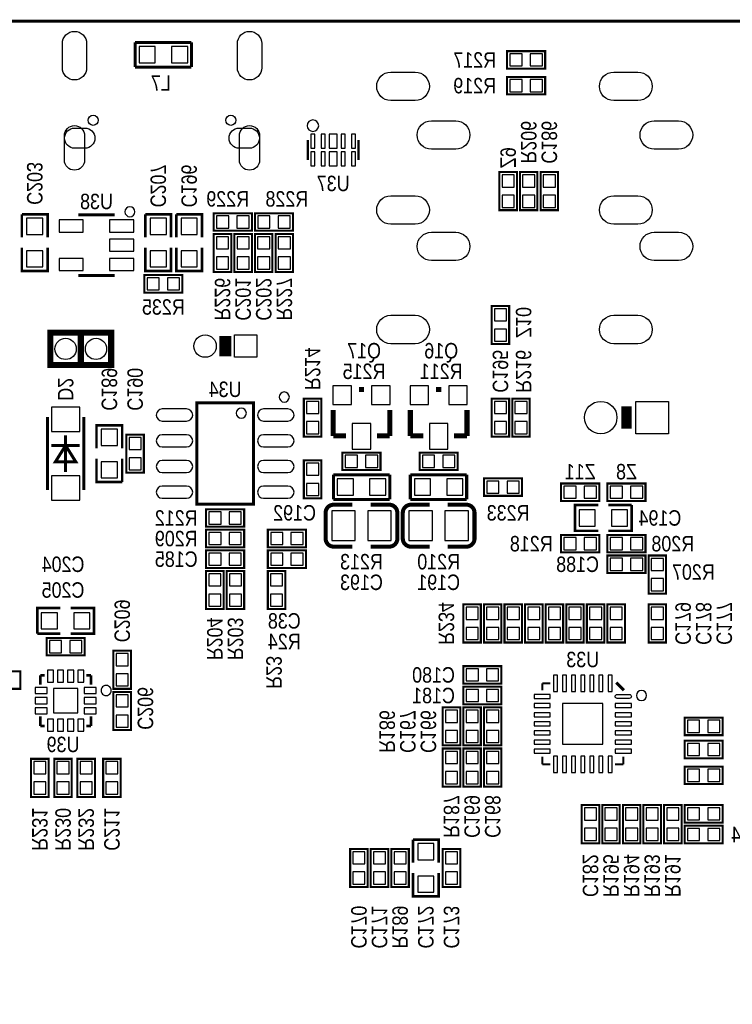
# Model space of a CAD drawing. Extents: x 0 to 133, y 0 to 96.
# Tile 3 of 6: x 21 to 56, y 47 to 96. Entities that reach past the tile are written whole.
import ezdxf
from ezdxf.enums import TextEntityAlignment as Align

# ---------------------------------------------------------------- set-up
doc = ezdxf.new("R2010")
doc.units = 0
for name, color, linetype in [('BG_OUTLINE', 1, 'CONTINUOUS'), ('PG_SILKSCREEN_BOTTOM', 150, 'CONTINUOUS'), ('PIN_BOTTOM', 171, 'CONTINUOUS'), ('RD_SILKSCREEN_BOTTOM', 30, 'CONTINUOUS')]:
    doc.layers.add(name, color=color, linetype=linetype)

msp = doc.modelspace()

# ---------------------------------------------------------------- linework, layer by layer
at = {"layer": 'BG_OUTLINE', "const_width": 0.1524}
msp.add_lwpolyline([(0, 2.999994), (0, 92.999814, -0.414214), (2.999994, 95.999808), (129.99974, 95.999808, -0.414214), (132.999734, 92.999814), (132.999734, 2.999994, -0.414214), (129.99974, 0), (2.999994, 0, -0.414214), (0, 2.999994)], format="xyb", dxfattribs=at)
at = {"layer": 'PG_SILKSCREEN_BOTTOM'}
for points, const_width in [([(29.4513, 94.954598), (26.67, 94.954598)], 0.1524), ([(26.67, 94.954598), (26.67, 93.735398)], 0.1524), ([(29.4513, 93.735398), (29.4513, 94.954598)], 0.1524), ([(45.0342, 93.659198), (46.9138, 93.659198), (46.9138, 94.522798), (45.0342, 94.522798), (45.0342, 93.659198)], 0.1016), ([(26.67, 93.735398), (29.4513, 93.735398)], 0.1524), ([(46.9138, 93.252798), (45.0342, 93.252798), (45.0342, 92.389198), (46.9138, 92.389198), (46.9138, 93.252798)], 0.1016), ([(35.199066, 89.145872), (35.199066, 90.14587)], 0.127), ([(37.698934, 89.145872), (37.698934, 90.14587)], 0.127), ([(44.6532, 88.553798), (44.6532, 86.674198), (45.5168, 86.674198), (45.5168, 88.553798), (44.6532, 88.553798)], 0.1016), ([(45.6692, 88.553798), (45.6692, 86.674198), (46.5328, 86.674198), (46.5328, 88.553798), (45.6692, 88.553798)], 0.1016), ([(46.6852, 88.553798), (46.6852, 86.674198), (47.5488, 86.674198), (47.5488, 88.553798), (46.6852, 88.553798)], 0.1016), ([(22.352, 85.327998), (22.352, 86.470998), (21.082, 86.470998)], 0.127), ([(21.082, 86.470998), (21.082, 85.327998)], 0.127), ([(25.664998, 86.446995), (23.865002, 86.446995)], 0.150012), ([(28.448, 85.327998), (28.448, 86.470998), (27.178, 86.470998)], 0.127), ([(27.178, 86.470998), (27.178, 85.327998)], 0.127), ([(29.972, 85.327998), (29.972, 86.470998), (28.702, 86.470998)], 0.127), ([(28.702, 86.470998), (28.702, 85.327998)], 0.127), ([(32.4358, 86.521798), (30.5562, 86.521798), (30.5562, 85.658198), (32.4358, 85.658198), (32.4358, 86.521798)], 0.1016), ([(32.5882, 85.658198), (34.4678, 85.658198), (34.4678, 86.521798), (32.5882, 86.521798), (32.5882, 85.658198)], 0.1016), ([(30.5562, 85.505798), (30.5562, 83.626198), (31.4198, 83.626198), (31.4198, 85.505798), (30.5562, 85.505798)], 0.1016), ([(31.5722, 85.505798), (31.5722, 83.626198), (32.4358, 83.626198), (32.4358, 85.505798), (31.5722, 85.505798)], 0.1016), ([(32.5882, 85.505798), (32.5882, 83.626198), (33.4518, 83.626198), (33.4518, 85.505798), (32.5882, 85.505798)], 0.1016), ([(33.6042, 85.505798), (33.6042, 83.626198), (34.4678, 83.626198), (34.4678, 85.505798), (33.6042, 85.505798)], 0.1016), ([(21.082, 84.819998), (21.082, 83.676998), (22.352, 83.676998), (22.352, 84.819998)], 0.127), ([(27.178, 84.819998), (27.178, 83.676998), (28.448, 83.676998), (28.448, 84.819998)], 0.127), ([(28.702, 84.819998), (28.702, 83.676998), (29.972, 83.676998), (29.972, 84.819998)], 0.127), ([(23.865002, 83.447001), (25.664998, 83.447001)], 0.150012), ([(27.1272, 82.610198), (29.0068, 82.610198), (29.0068, 83.473798), (27.1272, 83.473798), (27.1272, 82.610198)], 0.1016), ([(45.1358, 80.070198), (45.1358, 81.949798), (44.2722, 81.949798), (44.2722, 80.070198), (45.1358, 80.070198)], 0.1016), ([(22.69109, 79.029611), (25.491084, 79.029611), (25.491084, 80.629608), (22.49109, 80.629608), (22.49109, 79.029611), (22.69109, 79.029611)], 0.299999), ([(23.991087, 79.029611), (23.991087, 80.629608)], 0.299999), ([(31.126938, 80.465473), (31.126938, 79.465475)], 0.599999), ([(37.719, 77.822298), (37.973, 77.822298)], 0.254), ([(41.529, 77.822298), (41.783, 77.822298)], 0.254), ([(35.0012, 77.377798), (35.0012, 75.498198), (35.8648, 75.498198), (35.8648, 77.377798), (35.0012, 77.377798)], 0.1016), ([(44.2722, 77.377798), (44.2722, 75.498198), (45.1358, 75.498198), (45.1358, 77.377798), (44.2722, 77.377798)], 0.1016), ([(46.1518, 75.498198), (46.1518, 77.377798), (45.2882, 77.377798), (45.2882, 75.498198), (46.1518, 75.498198)], 0.1016), ([(29.715003, 77.159993), (29.715003, 72.160003), (32.514997, 72.160003), (32.514997, 77.159993), (29.715003, 77.159993)], 0.150012), ([(36.449, 75.536298), (36.449, 76.806298)], 0.254), ([(39.243, 75.536298), (39.243, 76.806298)], 0.254), ([(40.259, 75.536298), (40.259, 76.806298)], 0.254), ([(43.053, 75.536298), (43.053, 76.806298)], 0.254), ([(50.927, 75.887986), (50.927, 76.98801)], 0.499999), ([(22.341002, 76.459994), (22.341002, 72.860002)], 0.150012), ([(24.140998, 72.860002), (24.140998, 76.459994)], 0.150012), ([(26.035, 74.913998), (26.035, 76.056998), (24.765, 76.056998), (24.765, 74.913998)], 0.127), ([(23.241, 73.76), (23.241, 75.559996)], 0.150012), ([(27.1018, 73.720198), (27.1018, 75.599798), (26.2382, 75.599798), (26.2382, 73.720198), (27.1018, 73.720198)], 0.1016), ([(37.084, 75.536298), (36.449, 75.536298)], 0.254), ([(38.608, 75.536298), (39.243, 75.536298)], 0.254), ([(40.894, 75.536298), (40.259, 75.536298)], 0.254), ([(42.418, 75.536298), (43.053, 75.536298)], 0.254), ([(23.940999, 75.059896), (22.541001, 75.059896)], 0.150012), ([(23.241, 75.059896), (23.741101, 74.2601), (22.740899, 74.2601), (23.241, 75.059896)], 0.150012), ([(24.765, 74.405998), (24.765, 73.262998), (26.035, 73.262998)], 0.127), ([(26.035, 73.262998), (26.035, 74.405998)], 0.127), ([(35.0012, 74.329798), (35.0012, 72.450198), (35.8648, 72.450198), (35.8648, 74.329798), (35.0012, 74.329798)], 0.1016), ([(36.9062, 73.847198), (38.7858, 73.847198), (38.7858, 74.710798), (36.9062, 74.710798), (36.9062, 73.847198)], 0.1016), ([(42.5958, 74.710798), (40.7162, 74.710798), (40.7162, 73.847198), (42.5958, 73.847198), (42.5958, 74.710798)], 0.1016), ([(39.243, 73.618598), (36.4617, 73.618598)], 0.1524), ([(36.4617, 73.618598), (36.4617, 72.399398)], 0.1524), ([(39.243, 72.399398), (39.243, 73.618598)], 0.1524), ([(43.0403, 73.618598), (40.259, 73.618598)], 0.1524), ([(40.259, 73.618598), (40.259, 72.399398)], 0.1524), ([(43.0403, 72.399398), (43.0403, 73.618598)], 0.1524), ([(45.7708, 73.440798), (43.8912, 73.440798), (43.8912, 72.577198), (45.7708, 72.577198), (45.7708, 73.440798)], 0.1016), ([(47.7012, 72.323198), (49.5808, 72.323198), (49.5808, 73.186798), (47.7012, 73.186798), (47.7012, 72.323198)], 0.1016), ([(51.8668, 73.186798), (49.9872, 73.186798), (49.9872, 72.323198), (51.8668, 72.323198), (51.8668, 73.186798)], 0.1016), ([(36.4617, 72.399398), (39.243, 72.399398)], 0.1524), ([(40.259, 72.399398), (43.0403, 72.399398)], 0.1524), ([(32.0548, 71.916798), (30.1752, 71.916798), (30.1752, 71.053198), (32.0548, 71.053198), (32.0548, 71.916798)], 0.1016), ([(36.475924, 72.139048), (37.395912, 72.139048)], 0.199898), ([(40.285924, 72.139048), (41.205912, 72.139048)], 0.199898), ([(49.53, 72.119998), (48.387, 72.119998), (48.387, 70.849998), (49.53, 70.849998)], 0.127), ([(50.038, 70.849998), (51.181, 70.849998), (51.181, 72.119998)], 0.127), ([(51.181, 72.119998), (50.038, 72.119998)], 0.127), ([(30.1752, 70.037198), (32.0548, 70.037198), (32.0548, 70.900798), (30.1752, 70.900798), (30.1752, 70.037198)], 0.1016), ([(33.2232, 70.037198), (35.1028, 70.037198), (35.1028, 70.900798), (33.2232, 70.900798), (33.2232, 70.037198)], 0.1016), ([(49.5808, 70.646798), (47.7012, 70.646798), (47.7012, 69.783198), (49.5808, 69.783198), (49.5808, 70.646798)], 0.1016), ([(51.8668, 70.646798), (49.9872, 70.646798), (49.9872, 69.783198), (51.8668, 69.783198), (51.8668, 70.646798)], 0.1016), ([(39.216076, 70.068948), (38.296088, 70.068948)], 0.199898), ([(43.026076, 70.068948), (42.106088, 70.068948)], 0.199898), ([(32.0548, 69.884798), (30.1752, 69.884798), (30.1752, 69.021198), (32.0548, 69.021198), (32.0548, 69.884798)], 0.1016), ([(33.2232, 69.021198), (35.1028, 69.021198), (35.1028, 69.884798), (33.2232, 69.884798), (33.2232, 69.021198)], 0.1016), ([(51.8668, 69.630798), (49.9872, 69.630798), (49.9872, 68.767198), (51.8668, 68.767198), (51.8668, 69.630798)], 0.1016), ([(52.8828, 67.751198), (52.8828, 69.630798), (52.0192, 69.630798), (52.0192, 67.751198), (52.8828, 67.751198)], 0.1016), ([(31.0388, 66.989198), (31.0388, 68.868798), (30.1752, 68.868798), (30.1752, 66.989198), (31.0388, 66.989198)], 0.1016), ([(32.0548, 66.989198), (32.0548, 68.868798), (31.1912, 68.868798), (31.1912, 66.989198), (32.0548, 66.989198)], 0.1016), ([(34.0868, 66.989198), (34.0868, 68.868798), (33.2232, 68.868798), (33.2232, 66.989198), (34.0868, 66.989198)], 0.1016), ([(22.987, 67.039998), (21.844, 67.039998), (21.844, 65.769998)], 0.127), ([(23.495, 65.769998), (24.638, 65.769998), (24.638, 67.039998), (23.495, 67.039998)], 0.127), ([(43.7388, 65.338198), (43.7388, 67.217798), (42.8752, 67.217798), (42.8752, 65.338198), (43.7388, 65.338198)], 0.1016), ([(44.7548, 65.338198), (44.7548, 67.217798), (43.8912, 67.217798), (43.8912, 65.338198), (44.7548, 65.338198)], 0.1016), ([(45.7708, 65.338198), (45.7708, 67.217798), (44.9072, 67.217798), (44.9072, 65.338198), (45.7708, 65.338198)], 0.1016), ([(46.7868, 65.338198), (46.7868, 67.217798), (45.9232, 67.217798), (45.9232, 65.338198), (46.7868, 65.338198)], 0.1016), ([(47.8028, 65.338198), (47.8028, 67.217798), (46.9392, 67.217798), (46.9392, 65.338198), (47.8028, 65.338198)], 0.1016), ([(47.9552, 67.217798), (47.9552, 65.338198), (48.8188, 65.338198), (48.8188, 67.217798), (47.9552, 67.217798)], 0.1016), ([(48.9712, 67.217798), (48.9712, 65.338198), (49.8348, 65.338198), (49.8348, 67.217798), (48.9712, 67.217798)], 0.1016), ([(49.9872, 67.217798), (49.9872, 65.338198), (50.8508, 65.338198), (50.8508, 67.217798), (49.9872, 67.217798)], 0.1016), ([(52.0192, 67.217798), (52.0192, 65.338198), (52.8828, 65.338198), (52.8828, 67.217798), (52.0192, 67.217798)], 0.1016), ([(21.844, 65.769998), (22.987, 65.769998)], 0.127), ([(22.3012, 64.703198), (24.1808, 64.703198), (24.1808, 65.566798), (22.3012, 65.566798), (22.3012, 64.703198)], 0.1016), ([(26.4668, 63.052198), (26.4668, 64.931798), (25.6032, 64.931798), (25.6032, 63.052198), (26.4668, 63.052198)], 0.1016), ([(44.7548, 64.169798), (42.8752, 64.169798), (42.8752, 63.306198), (44.7548, 63.306198), (44.7548, 64.169798)], 0.1016), ([(21.0058, 63.915798), (19.1262, 63.915798), (19.1262, 63.052198), (21.0058, 63.052198), (21.0058, 63.915798)], 0.1016), ([(21.99099, 63.718008), (22.207093, 63.718008)], 0.127), ([(21.99099, 63.718008), (21.99099, 63.257405)], 0.127), ([(24.49101, 63.718008), (24.257305, 63.718008)], 0.127), ([(24.49101, 63.718008), (24.49101, 63.257405)], 0.127), ([(44.7548, 63.153798), (42.8752, 63.153798), (42.8752, 62.290198), (44.7548, 62.290198), (44.7548, 63.153798)], 0.1016), ([(46.768004, 63.324994), (47.1678, 63.324994)], 0.100101), ([(46.768004, 63.324994), (46.768004, 62.981586)], 0.100101), ([(50.8, 62.975998), (50.419, 63.356998)], 0.1524), ([(25.6032, 62.899798), (25.6032, 61.020198), (26.4668, 61.020198), (26.4668, 62.899798), (25.6032, 62.899798)], 0.1016), ([(21.99099, 61.217988), (21.99099, 61.69119)], 0.127), ([(24.49101, 61.217988), (24.49101, 61.69119)], 0.127), ([(41.8592, 62.137798), (41.8592, 60.258198), (42.7228, 60.258198), (42.7228, 62.137798), (41.8592, 62.137798)], 0.1016), ([(43.7388, 60.258198), (43.7388, 62.137798), (42.8752, 62.137798), (42.8752, 60.258198), (43.7388, 60.258198)], 0.1016), ([(44.7548, 60.258198), (44.7548, 62.137798), (43.8912, 62.137798), (43.8912, 60.258198), (44.7548, 60.258198)], 0.1016), ([(21.99099, 61.217988), (22.207093, 61.217988)], 0.127), ([(24.49101, 61.217988), (24.257305, 61.217988)], 0.127), ([(55.6768, 61.629798), (53.7972, 61.629798), (53.7972, 60.766198), (55.6768, 60.766198), (55.6768, 61.629798)], 0.1016), ([(55.6768, 60.486798), (53.7972, 60.486798), (53.7972, 59.623198), (55.6768, 59.623198), (55.6768, 60.486798)], 0.1016), ([(42.7228, 58.226198), (42.7228, 60.105798), (41.8592, 60.105798), (41.8592, 58.226198), (42.7228, 58.226198)], 0.1016), ([(42.8752, 60.105798), (42.8752, 58.226198), (43.7388, 58.226198), (43.7388, 60.105798), (42.8752, 60.105798)], 0.1016), ([(43.8912, 60.105798), (43.8912, 58.226198), (44.7548, 58.226198), (44.7548, 60.105798), (43.8912, 60.105798)], 0.1016), ([(22.4028, 57.718198), (22.4028, 59.597798), (21.5392, 59.597798), (21.5392, 57.718198), (22.4028, 57.718198)], 0.1016), ([(23.5458, 57.718198), (23.5458, 59.597798), (22.6822, 59.597798), (22.6822, 57.718198), (23.5458, 57.718198)], 0.1016), ([(24.6888, 57.718198), (24.6888, 59.597798), (23.8252, 59.597798), (23.8252, 57.718198), (24.6888, 57.718198)], 0.1016), ([(25.9588, 57.718198), (25.9588, 59.597798), (25.0952, 59.597798), (25.0952, 57.718198), (25.9588, 57.718198)], 0.1016), ([(46.768004, 59.325002), (46.768004, 59.710295)], 0.100101), ([(46.768004, 59.325002), (47.1678, 59.325002)], 0.100101), ([(50.767996, 59.325002), (50.354713, 59.325002)], 0.100101), ([(50.767996, 59.325002), (50.767996, 59.710295)], 0.100101), ([(55.6768, 59.216798), (53.7972, 59.216798), (53.7972, 58.353198), (55.6768, 58.353198), (55.6768, 59.216798)], 0.1016), ([(48.7172, 57.311798), (48.7172, 55.432198), (49.5808, 55.432198), (49.5808, 57.311798), (48.7172, 57.311798)], 0.1016), ([(50.5968, 55.432198), (50.5968, 57.311798), (49.7332, 57.311798), (49.7332, 55.432198), (50.5968, 55.432198)], 0.1016), ([(51.6128, 55.432198), (51.6128, 57.311798), (50.7492, 57.311798), (50.7492, 55.432198), (51.6128, 55.432198)], 0.1016), ([(52.6288, 55.432198), (52.6288, 57.311798), (51.7652, 57.311798), (51.7652, 55.432198), (52.6288, 55.432198)], 0.1016), ([(53.6448, 55.432198), (53.6448, 57.311798), (52.7812, 57.311798), (52.7812, 55.432198), (53.6448, 55.432198)], 0.1016), ([(53.7972, 56.448198), (55.6768, 56.448198), (55.6768, 57.311798), (53.7972, 57.311798), (53.7972, 56.448198)], 0.1016), ([(53.7972, 55.432198), (55.6768, 55.432198), (55.6768, 56.295798), (53.7972, 56.295798), (53.7972, 55.432198)], 0.1016), ([(41.656, 54.466998), (41.656, 55.609998), (40.386, 55.609998)], 0.127), ([(40.386, 55.609998), (40.386, 54.466998)], 0.127), ([(38.1508, 53.273198), (38.1508, 55.152798), (37.2872, 55.152798), (37.2872, 53.273198), (38.1508, 53.273198)], 0.1016), ([(39.1668, 53.273198), (39.1668, 55.152798), (38.3032, 55.152798), (38.3032, 53.273198), (39.1668, 53.273198)], 0.1016), ([(40.1828, 53.273198), (40.1828, 55.152798), (39.3192, 55.152798), (39.3192, 53.273198), (40.1828, 53.273198)], 0.1016), ([(41.8592, 55.152798), (41.8592, 53.273198), (42.7228, 53.273198), (42.7228, 55.152798), (41.8592, 55.152798)], 0.1016), ([(40.386, 53.958998), (40.386, 52.815998), (41.656, 52.815998), (41.656, 53.958998)], 0.127)]:
    msp.add_lwpolyline(points, dxfattribs=dict(at, const_width=const_width))
for points in [[(35.732974, 90.845386, 1), (35.16503, 90.845386, 1)], [(26.665987, 86.597998, 1), (26.166022, 86.598002, 1)], [(34.285987, 77.453998, 1), (33.786029, 77.454006, 1)], [(32.164985, 76.659994, 1), (31.665015, 76.660002, 1)], [(25.490983, 62.967997, 1), (24.991017, 62.967999, 1)], [(51.917981, 62.724995, 1), (51.418019, 62.725001, 1)]]:
    msp.add_lwpolyline(points, format="xyb", close=True, dxfattribs=at)
at = {"layer": 'PG_SILKSCREEN_BOTTOM', "const_width": 0.199898}
for points in [[(36.076128, 70.468998), (36.075874, 71.738998, -0.414214), (36.475924, 72.139048)], [(38.296088, 72.139048), (39.216076, 72.139048, -0.414214), (39.616126, 71.738998)], [(39.885874, 70.468998), (39.885874, 71.738998, -0.414214), (40.285924, 72.139048)], [(42.106088, 72.139048), (43.026076, 72.139048, -0.4144), (43.425872, 71.738998)], [(39.616126, 71.738998), (39.616126, 70.468998, -0.414214), (39.216076, 70.068948)], [(43.425872, 71.738998), (43.426126, 70.468998, -0.414214), (43.026076, 70.068948)], [(37.395912, 70.068948), (36.475924, 70.068948, -0.4144), (36.076128, 70.468998)], [(41.205912, 70.068948), (40.285924, 70.068948, -0.414214), (39.885874, 70.468998)]]:
    msp.add_lwpolyline(points, format="xyb", dxfattribs=at)
at = {"layer": 'PIN_BOTTOM'}
for points in [[(23.079939, 93.699813), (23.079939, 94.89981, -1), (24.279936, 94.89981), (24.279936, 93.699813, -1)], [(31.719952, 93.699813), (31.719952, 94.89981, -1), (32.919949, 94.89981), (32.919949, 93.699813, -1)], [(40.49583, 92.086582), (39.295832, 92.086582, -1), (39.295832, 93.48658), (40.49583, 93.48658, -1)], [(51.495808, 92.086582), (50.29581, 92.086582, -1), (50.29581, 93.48658), (51.495808, 93.48658, -1)], [(42.495826, 89.686486), (41.295828, 89.686486, -1), (41.295828, 91.086483), (42.495826, 91.086483, -1)], [(53.495804, 89.686486), (52.295806, 89.686486, -1), (52.295806, 91.086483), (53.495804, 91.086483, -1)], [(23.179938, 89.149809), (23.179938, 90.349807, -1), (24.179936, 90.349807), (24.179936, 89.149809, -1)], [(23.689932, 90.729791), (24.189931, 90.729791, -1), (24.189931, 89.729793), (23.689932, 89.729793, -1)], [(31.809957, 90.729791), (32.309956, 90.729791, -1), (32.309956, 89.729793), (31.809957, 89.729793, -1)], [(31.819952, 89.149809), (31.819952, 90.349807, -1), (32.81995, 90.349807), (32.81995, 89.149809, -1)], [(40.49583, 85.986493), (39.295832, 85.986493, -1), (39.295832, 87.38649), (40.49583, 87.38649, -1)], [(51.495808, 85.986493), (50.29581, 85.986493, -1), (50.29581, 87.38649), (51.495808, 87.38649, -1)], [(42.495826, 84.186598), (41.295828, 84.186598, -1), (41.295828, 85.586595), (42.495826, 85.586595, -1)], [(53.495804, 84.186598), (52.295806, 84.186598, -1), (52.295806, 85.586595), (53.495804, 85.586595, -1)], [(40.49583, 80.086581), (39.295832, 80.086581, -1), (39.295832, 81.486578), (40.49583, 81.486578, -1)], [(51.495808, 80.086581), (50.29581, 80.086581, -1), (50.29581, 81.486578), (51.495808, 81.486578, -1)], [(28.015006, 76.264999), (29.215004, 76.264999, 1), (29.215004, 76.864997), (28.015006, 76.864997, 1)], [(33.014996, 76.264999), (34.214994, 76.264999, 1), (34.214994, 76.864997), (33.014996, 76.864997, 1)], [(28.015006, 74.994999), (29.215004, 74.994999, 1), (29.215004, 75.594997), (28.015006, 75.594997, 1)], [(33.014996, 74.994999), (34.214994, 74.994999, 1), (34.214994, 75.594997), (33.014996, 75.594997, 1)], [(28.015006, 73.724999), (29.215004, 73.724999, 1), (29.215004, 74.324997), (28.015006, 74.324997, 1)], [(33.014996, 73.724999), (34.214994, 73.724999, 1), (34.214994, 74.324997), (33.014996, 74.324997, 1)], [(28.015006, 72.454999), (29.215004, 72.454999, 1), (29.215004, 73.054997), (28.015006, 73.054997, 1)], [(33.014996, 72.454999), (34.214994, 72.454999, 1), (34.214994, 73.054997), (33.014996, 73.054997, 1)], [(51.067995, 62.575008), (50.467997, 62.575008, -1), (50.467997, 62.775008), (51.067995, 62.775008, -1)]]:
    msp.add_lwpolyline(points, format="xyb", close=True, dxfattribs=at)
for points in [[(27.66695, 93.944948), (27.66695, 94.745048), (26.86685, 94.745048), (26.86685, 93.944948)], [(29.26715, 93.944948), (29.26715, 94.745048), (28.46705, 94.745048), (28.46705, 93.944948)], [(45.174433, 94.390693), (45.174433, 93.791303), (45.773823, 93.791303), (45.773823, 94.390693)], [(46.174177, 94.390693), (46.174177, 93.791303), (46.773567, 93.791303), (46.773567, 94.390693)], [(45.773823, 92.521303), (45.773823, 93.120693), (45.174433, 93.120693), (45.174433, 92.521303)], [(46.773567, 92.521303), (46.773567, 93.120693), (46.174177, 93.120693), (46.174177, 92.521303)], [(35.349053, 90.423365), (35.349053, 89.743407), (35.548951, 89.743407), (35.548951, 90.423365)], [(35.849179, 90.423365), (35.849179, 89.743407), (36.049077, 89.743407), (36.049077, 90.423365)], [(36.248975, 90.423365), (36.248975, 89.743407), (36.649025, 89.743407), (36.649025, 90.423365)], [(36.848923, 90.423365), (36.848923, 89.743407), (37.048821, 89.743407), (37.048821, 90.423365)], [(37.349049, 90.423365), (37.349049, 89.743407), (37.548947, 89.743407), (37.548947, 90.423365)], [(35.349053, 89.548589), (35.349053, 88.868631), (35.548951, 88.868631), (35.548951, 89.548589)], [(35.849179, 89.548589), (35.849179, 88.868631), (36.049077, 88.868631), (36.049077, 89.548589)], [(36.248975, 89.548589), (36.248975, 88.868631), (36.649025, 88.868631), (36.649025, 89.548589)], [(36.848923, 89.548589), (36.848923, 88.868631), (37.048821, 88.868631), (37.048821, 89.548589)], [(37.349049, 89.548589), (37.349049, 88.868631), (37.548947, 88.868631), (37.548947, 89.548589)], [(45.384695, 88.413565), (44.785305, 88.413565), (44.785305, 87.814175), (45.384695, 87.814175)], [(46.400695, 88.413565), (45.801305, 88.413565), (45.801305, 87.814175), (46.400695, 87.814175)], [(47.416695, 88.413565), (46.817305, 88.413565), (46.817305, 87.814175), (47.416695, 87.814175)], [(45.384695, 87.413821), (44.785305, 87.413821), (44.785305, 86.814431), (45.384695, 86.814431)], [(46.400695, 87.413821), (45.801305, 87.413821), (45.801305, 86.814431), (46.400695, 86.814431)], [(47.416695, 87.413821), (46.817305, 87.413821), (46.817305, 86.814431), (47.416695, 86.814431)], [(22.11705, 86.274148), (21.31695, 86.274148), (21.31695, 85.474048), (22.11705, 85.474048)], [(24.114442, 86.196703), (22.915537, 86.196703), (22.915537, 85.597314), (24.114442, 85.597314)], [(26.614463, 86.196703), (25.415557, 86.196703), (25.415557, 85.597314), (26.614463, 85.597314)], [(28.21305, 86.274148), (27.41295, 86.274148), (27.41295, 85.474048), (28.21305, 85.474048)], [(29.73705, 86.274148), (28.93695, 86.274148), (28.93695, 85.474048), (29.73705, 85.474048)], [(31.295823, 85.790303), (31.295823, 86.389693), (30.696433, 86.389693), (30.696433, 85.790303)], [(32.295567, 85.790303), (32.295567, 86.389693), (31.696177, 86.389693), (31.696177, 85.790303)], [(32.728433, 86.389693), (32.728433, 85.790303), (33.327823, 85.790303), (33.327823, 86.389693)], [(33.728177, 86.389693), (33.728177, 85.790303), (34.327567, 85.790303), (34.327567, 86.389693)], [(26.614463, 85.246693), (25.415557, 85.246693), (25.415557, 84.647303), (26.614463, 84.647303)], [(31.287695, 85.365565), (30.688305, 85.365565), (30.688305, 84.766175), (31.287695, 84.766175)], [(32.303695, 85.365565), (31.704305, 85.365565), (31.704305, 84.766175), (32.303695, 84.766175)], [(33.319695, 85.365565), (32.720305, 85.365565), (32.720305, 84.766175), (33.319695, 84.766175)], [(34.335695, 85.365565), (33.736305, 85.365565), (33.736305, 84.766175), (34.335695, 84.766175)], [(22.11705, 84.673948), (21.31695, 84.673948), (21.31695, 83.873848), (22.11705, 83.873848)], [(28.21305, 84.673948), (27.41295, 84.673948), (27.41295, 83.873848), (28.21305, 83.873848)], [(29.73705, 84.673948), (28.93695, 84.673948), (28.93695, 83.873848), (29.73705, 83.873848)], [(24.114442, 84.296682), (22.915537, 84.296682), (22.915537, 83.697293), (24.114442, 83.697293)], [(26.614463, 84.296682), (25.415557, 84.296682), (25.415557, 83.697293), (26.614463, 83.697293)], [(31.287695, 84.365821), (30.688305, 84.365821), (30.688305, 83.766431), (31.287695, 83.766431)], [(32.303695, 84.365821), (31.704305, 84.365821), (31.704305, 83.766431), (32.303695, 83.766431)], [(33.319695, 84.365821), (32.720305, 84.365821), (32.720305, 83.766431), (33.319695, 83.766431)], [(34.335695, 84.365821), (33.736305, 84.365821), (33.736305, 83.766431), (34.335695, 83.766431)], [(27.267433, 83.341693), (27.267433, 82.742303), (27.866823, 82.742303), (27.866823, 83.341693)], [(28.267177, 83.341693), (28.267177, 82.742303), (28.866567, 82.742303), (28.866567, 83.341693)], [(44.404305, 81.210175), (45.003695, 81.210175), (45.003695, 81.809565), (44.404305, 81.809565)], [(44.404305, 80.210431), (45.003695, 80.210431), (45.003695, 80.809821), (44.404305, 80.809821)], [(32.676935, 80.515473), (32.676935, 79.415475), (31.576937, 79.415475), (31.576937, 80.515473)], [(36.4363, 78.000098), (36.4363, 77.085698), (37.3507, 77.085698), (37.3507, 78.000098)], [(38.3413, 78.000098), (38.3413, 77.085698), (39.2557, 77.085698), (39.2557, 78.000098)], [(40.2463, 78.000098), (40.2463, 77.085698), (41.1607, 77.085698), (41.1607, 78.000098)], [(42.1513, 78.000098), (42.1513, 77.085698), (43.0657, 77.085698), (43.0657, 78.000098)], [(22.540976, 75.760047), (23.941024, 75.760047), (23.941024, 76.959943), (22.540976, 76.959943)], [(35.732695, 77.237565), (35.133305, 77.237565), (35.133305, 76.638175), (35.732695, 76.638175)], [(45.003695, 77.237565), (44.404305, 77.237565), (44.404305, 76.638175), (45.003695, 76.638175)], [(45.420305, 76.638175), (46.019695, 76.638175), (46.019695, 77.237565), (45.420305, 77.237565)], [(52.996998, 77.237996), (52.996998, 75.638), (51.397002, 75.638), (51.397002, 77.237996)], [(24.99995, 75.060048), (25.80005, 75.060048), (25.80005, 75.860148), (24.99995, 75.860148)], [(35.732695, 76.237821), (35.133305, 76.237821), (35.133305, 75.638431), (35.732695, 75.638431)], [(37.3888, 76.145898), (37.3888, 74.875898), (38.3032, 74.875898), (38.3032, 76.145898)], [(41.1988, 76.145898), (41.1988, 74.875898), (42.1132, 74.875898), (42.1132, 76.145898)], [(45.003695, 76.237821), (44.404305, 76.237821), (44.404305, 75.638431), (45.003695, 75.638431)], [(45.420305, 75.638431), (46.019695, 75.638431), (46.019695, 76.237821), (45.420305, 76.237821)], [(26.370305, 74.860175), (26.969695, 74.860175), (26.969695, 75.459565), (26.370305, 75.459565)], [(26.370305, 73.860431), (26.969695, 73.860431), (26.969695, 74.459821), (26.370305, 74.459821)], [(37.046433, 74.578693), (37.046433, 73.979303), (37.645823, 73.979303), (37.645823, 74.578693)], [(38.046177, 74.578693), (38.046177, 73.979303), (38.645567, 73.979303), (38.645567, 74.578693)], [(41.455823, 73.979303), (41.455823, 74.578693), (40.856433, 74.578693), (40.856433, 73.979303)], [(42.455567, 73.979303), (42.455567, 74.578693), (41.856177, 74.578693), (41.856177, 73.979303)], [(24.99995, 73.459848), (25.80005, 73.459848), (25.80005, 74.259948), (24.99995, 74.259948)], [(35.732695, 74.189565), (35.133305, 74.189565), (35.133305, 73.590175), (35.732695, 73.590175)], [(22.540976, 72.360053), (23.941024, 72.360053), (23.941024, 73.559949), (22.540976, 73.559949)], [(36.64585, 73.409048), (36.64585, 72.608948), (37.44595, 72.608948), (37.44595, 73.409048)], [(38.24605, 73.409048), (38.24605, 72.608948), (39.04615, 72.608948), (39.04615, 73.409048)], [(41.25595, 72.608948), (41.25595, 73.409048), (40.45585, 73.409048), (40.45585, 72.608948)], [(42.85615, 72.608948), (42.85615, 73.409048), (42.05605, 73.409048), (42.05605, 72.608948)], [(35.732695, 73.189821), (35.133305, 73.189821), (35.133305, 72.590431), (35.732695, 72.590431)], [(44.630823, 72.709303), (44.630823, 73.308693), (44.031433, 73.308693), (44.031433, 72.709303)], [(45.630567, 72.709303), (45.630567, 73.308693), (45.031177, 73.308693), (45.031177, 72.709303)], [(47.841433, 73.054693), (47.841433, 72.455303), (48.440823, 72.455303), (48.440823, 73.054693)], [(48.841177, 73.054693), (48.841177, 72.455303), (49.440567, 72.455303), (49.440567, 73.054693)], [(50.726823, 72.455303), (50.726823, 73.054693), (50.127433, 73.054693), (50.127433, 72.455303)], [(51.726567, 72.455303), (51.726567, 73.054693), (51.127177, 73.054693), (51.127177, 72.455303)], [(30.914823, 71.185303), (30.914823, 71.784693), (30.315433, 71.784693), (30.315433, 71.185303)], [(31.914567, 71.185303), (31.914567, 71.784693), (31.315177, 71.784693), (31.315177, 71.185303)], [(37.535993, 70.369049), (37.535993, 71.838947), (36.375975, 71.838947), (36.375975, 70.369049)], [(39.316025, 70.369049), (39.316025, 71.838947), (38.156007, 71.838947), (38.156007, 70.369049)], [(40.185975, 71.838947), (40.185975, 70.369049), (41.345993, 70.369049), (41.345993, 71.838947)], [(41.966007, 71.838947), (41.966007, 70.369049), (43.126025, 70.369049), (43.126025, 71.838947)], [(49.38395, 71.084948), (49.38395, 71.885048), (48.58385, 71.885048), (48.58385, 71.084948)], [(50.98415, 71.084948), (50.98415, 71.885048), (50.18405, 71.885048), (50.18405, 71.084948)], [(30.315433, 70.768693), (30.315433, 70.169303), (30.914823, 70.169303), (30.914823, 70.768693)], [(31.315177, 70.768693), (31.315177, 70.169303), (31.914567, 70.169303), (31.914567, 70.768693)], [(33.363433, 70.768693), (33.363433, 70.169303), (33.962823, 70.169303), (33.962823, 70.768693)], [(34.363177, 70.768693), (34.363177, 70.169303), (34.962567, 70.169303), (34.962567, 70.768693)], [(48.440823, 69.915303), (48.440823, 70.514693), (47.841433, 70.514693), (47.841433, 69.915303)], [(49.440567, 69.915303), (49.440567, 70.514693), (48.841177, 70.514693), (48.841177, 69.915303)], [(50.726823, 69.915303), (50.726823, 70.514693), (50.127433, 70.514693), (50.127433, 69.915303)], [(51.726567, 69.915303), (51.726567, 70.514693), (51.127177, 70.514693), (51.127177, 69.915303)], [(30.914823, 69.153303), (30.914823, 69.752693), (30.315433, 69.752693), (30.315433, 69.153303)], [(31.914567, 69.153303), (31.914567, 69.752693), (31.315177, 69.752693), (31.315177, 69.153303)], [(33.363433, 69.752693), (33.363433, 69.153303), (33.962823, 69.153303), (33.962823, 69.752693)], [(34.363177, 69.752693), (34.363177, 69.153303), (34.962567, 69.153303), (34.962567, 69.752693)], [(50.726823, 68.899303), (50.726823, 69.498693), (50.127433, 69.498693), (50.127433, 68.899303)], [(51.726567, 68.899303), (51.726567, 69.498693), (51.127177, 69.498693), (51.127177, 68.899303)], [(52.151305, 68.891175), (52.750695, 68.891175), (52.750695, 69.490565), (52.151305, 69.490565)], [(30.307305, 68.129175), (30.906695, 68.129175), (30.906695, 68.728565), (30.307305, 68.728565)], [(31.323305, 68.129175), (31.922695, 68.129175), (31.922695, 68.728565), (31.323305, 68.728565)], [(33.355305, 68.129175), (33.954695, 68.129175), (33.954695, 68.728565), (33.355305, 68.728565)], [(52.151305, 67.891431), (52.750695, 67.891431), (52.750695, 68.490821), (52.151305, 68.490821)], [(30.307305, 67.129431), (30.906695, 67.129431), (30.906695, 67.728821), (30.307305, 67.728821)], [(31.323305, 67.129431), (31.922695, 67.129431), (31.922695, 67.728821), (31.323305, 67.728821)], [(33.355305, 67.129431), (33.954695, 67.129431), (33.954695, 67.728821), (33.355305, 67.728821)], [(43.007305, 66.478175), (43.606695, 66.478175), (43.606695, 67.077565), (43.007305, 67.077565)], [(44.023305, 66.478175), (44.622695, 66.478175), (44.622695, 67.077565), (44.023305, 67.077565)], [(45.039305, 66.478175), (45.638695, 66.478175), (45.638695, 67.077565), (45.039305, 67.077565)], [(46.055305, 66.478175), (46.654695, 66.478175), (46.654695, 67.077565), (46.055305, 67.077565)], [(47.071305, 66.478175), (47.670695, 66.478175), (47.670695, 67.077565), (47.071305, 67.077565)], [(48.686695, 67.077565), (48.087305, 67.077565), (48.087305, 66.478175), (48.686695, 66.478175)], [(49.702695, 67.077565), (49.103305, 67.077565), (49.103305, 66.478175), (49.702695, 66.478175)], [(50.718695, 67.077565), (50.119305, 67.077565), (50.119305, 66.478175), (50.718695, 66.478175)], [(52.750695, 67.077565), (52.151305, 67.077565), (52.151305, 66.478175), (52.750695, 66.478175)], [(22.04085, 66.805048), (22.04085, 66.004948), (22.84095, 66.004948), (22.84095, 66.805048)], [(23.64105, 66.805048), (23.64105, 66.004948), (24.44115, 66.004948), (24.44115, 66.805048)], [(43.007305, 65.478431), (43.606695, 65.478431), (43.606695, 66.077821), (43.007305, 66.077821)], [(44.023305, 65.478431), (44.622695, 65.478431), (44.622695, 66.077821), (44.023305, 66.077821)], [(45.039305, 65.478431), (45.638695, 65.478431), (45.638695, 66.077821), (45.039305, 66.077821)], [(46.055305, 65.478431), (46.654695, 65.478431), (46.654695, 66.077821), (46.055305, 66.077821)], [(47.071305, 65.478431), (47.670695, 65.478431), (47.670695, 66.077821), (47.071305, 66.077821)], [(48.686695, 66.077821), (48.087305, 66.077821), (48.087305, 65.478431), (48.686695, 65.478431)], [(49.702695, 66.077821), (49.103305, 66.077821), (49.103305, 65.478431), (49.702695, 65.478431)], [(50.718695, 66.077821), (50.119305, 66.077821), (50.119305, 65.478431), (50.718695, 65.478431)], [(52.750695, 66.077821), (52.151305, 66.077821), (52.151305, 65.478431), (52.750695, 65.478431)], [(22.441433, 65.434693), (22.441433, 64.835303), (23.040823, 64.835303), (23.040823, 65.434693)], [(23.441177, 65.434693), (23.441177, 64.835303), (24.040567, 64.835303), (24.040567, 65.434693)], [(25.735305, 64.192175), (26.334695, 64.192175), (26.334695, 64.791565), (25.735305, 64.791565)], [(22.641001, 63.378004), (22.641001, 63.978003), (22.341002, 63.978003), (22.341002, 63.378004)], [(23.141, 63.378004), (23.141, 63.978003), (22.841001, 63.978003), (22.841001, 63.378004)], [(23.641025, 63.378004), (23.641025, 63.978003), (23.341025, 63.978003), (23.341025, 63.378004)], [(24.141024, 63.378004), (24.141024, 63.978003), (23.841024, 63.978003), (23.841024, 63.378004)], [(25.735305, 63.192431), (26.334695, 63.192431), (26.334695, 63.791821), (25.735305, 63.791821)], [(43.614823, 63.438303), (43.614823, 64.037693), (43.015433, 64.037693), (43.015433, 63.438303)], [(44.614567, 63.438303), (44.614567, 64.037693), (44.015177, 64.037693), (44.015177, 63.438303)], [(47.51799, 62.924995), (47.51799, 63.724993), (47.31799, 63.724993), (47.31799, 62.924995)], [(47.968103, 62.924995), (47.968103, 63.724993), (47.768104, 63.724993), (47.768104, 62.924995)], [(48.417912, 62.924995), (48.417912, 63.724993), (48.217912, 63.724993), (48.217912, 62.924995)], [(48.868, 62.924995), (48.868, 63.724993), (48.668, 63.724993), (48.668, 62.924995)], [(49.318088, 62.924995), (49.318088, 63.724993), (49.118088, 63.724993), (49.118088, 62.924995)], [(49.767896, 62.924995), (49.767896, 63.724993), (49.567897, 63.724993), (49.567897, 62.924995)], [(50.21801, 62.924995), (50.21801, 63.724993), (50.01801, 63.724993), (50.01801, 62.924995)], [(22.330994, 62.817985), (22.330994, 63.117984), (21.730995, 63.117984), (21.730995, 62.817985)], [(23.840999, 61.867999), (23.840999, 63.067997), (22.641001, 63.067997), (22.641001, 61.867999)], [(24.751005, 62.817985), (24.751005, 63.117984), (24.151006, 63.117984), (24.151006, 62.817985)], [(26.334695, 62.759565), (25.735305, 62.759565), (25.735305, 62.160175), (26.334695, 62.160175)], [(43.614823, 62.422303), (43.614823, 63.021693), (43.015433, 63.021693), (43.015433, 62.422303)], [(44.614567, 62.422303), (44.614567, 63.021693), (44.015177, 63.021693), (44.015177, 62.422303)], [(47.168003, 62.575008), (47.168003, 62.775008), (46.368005, 62.775008), (46.368005, 62.575008)], [(22.330994, 62.317986), (22.330994, 62.617985), (21.730995, 62.617985), (21.730995, 62.317986)], [(24.751005, 62.317986), (24.751005, 62.617985), (24.151006, 62.617985), (24.151006, 62.317986)], [(47.168003, 62.124895), (47.168003, 62.324894), (46.368005, 62.324894), (46.368005, 62.124895)], [(49.767998, 60.325), (49.767998, 62.324996), (47.768002, 62.324996), (47.768002, 60.325)], [(51.167995, 62.124895), (51.167995, 62.324894), (50.367997, 62.324894), (50.367997, 62.124895)], [(22.330994, 61.817987), (22.330994, 62.117986), (21.730995, 62.117986), (21.730995, 61.817987)], [(24.751005, 61.817987), (24.751005, 62.117986), (24.151006, 62.117986), (24.151006, 61.817987)], [(26.334695, 61.759821), (25.735305, 61.759821), (25.735305, 61.160431), (26.334695, 61.160431)], [(42.590695, 61.997565), (41.991305, 61.997565), (41.991305, 61.398175), (42.590695, 61.398175)], [(43.007305, 61.398175), (43.606695, 61.398175), (43.606695, 61.997565), (43.007305, 61.997565)], [(44.023305, 61.398175), (44.622695, 61.398175), (44.622695, 61.997565), (44.023305, 61.997565)], [(47.168003, 61.675086), (47.168003, 61.875086), (46.368005, 61.875086), (46.368005, 61.675086)], [(51.167995, 61.675086), (51.167995, 61.875086), (50.367997, 61.875086), (50.367997, 61.675086)], [(22.641001, 60.957993), (22.641001, 61.557992), (22.341002, 61.557992), (22.341002, 60.957993)], [(23.141, 60.957993), (23.141, 61.557992), (22.841001, 61.557992), (22.841001, 60.957993)], [(23.641025, 60.957993), (23.641025, 61.557992), (23.341025, 61.557992), (23.341025, 60.957993)], [(24.141024, 60.957993), (24.141024, 61.557992), (23.841024, 61.557992), (23.841024, 60.957993)], [(47.168003, 61.224998), (47.168003, 61.424998), (46.368005, 61.424998), (46.368005, 61.224998)], [(51.167995, 61.224998), (51.167995, 61.424998), (50.367997, 61.424998), (50.367997, 61.224998)], [(54.536823, 60.898303), (54.536823, 61.497693), (53.937433, 61.497693), (53.937433, 60.898303)], [(55.536567, 60.898303), (55.536567, 61.497693), (54.937177, 61.497693), (54.937177, 60.898303)], [(42.590695, 60.997821), (41.991305, 60.997821), (41.991305, 60.398431), (42.590695, 60.398431)], [(43.007305, 60.398431), (43.606695, 60.398431), (43.606695, 60.997821), (43.007305, 60.997821)], [(44.023305, 60.398431), (44.622695, 60.398431), (44.622695, 60.997821), (44.023305, 60.997821)], [(47.168003, 60.77491), (47.168003, 60.97491), (46.368005, 60.97491), (46.368005, 60.77491)], [(51.167995, 60.77491), (51.167995, 60.97491), (50.367997, 60.97491), (50.367997, 60.77491)], [(47.168003, 60.325102), (47.168003, 60.525101), (46.368005, 60.525101), (46.368005, 60.325102)], [(51.167995, 60.325102), (51.167995, 60.525101), (50.367997, 60.525101), (50.367997, 60.325102)], [(54.536823, 59.755303), (54.536823, 60.354693), (53.937433, 60.354693), (53.937433, 59.755303)], [(55.536567, 59.755303), (55.536567, 60.354693), (54.937177, 60.354693), (54.937177, 59.755303)], [(41.991305, 59.366175), (42.590695, 59.366175), (42.590695, 59.965565), (41.991305, 59.965565)], [(43.606695, 59.965565), (43.007305, 59.965565), (43.007305, 59.366175), (43.606695, 59.366175)], [(44.622695, 59.965565), (44.023305, 59.965565), (44.023305, 59.366175), (44.622695, 59.366175)], [(47.168003, 59.874988), (47.168003, 60.074988), (46.368005, 60.074988), (46.368005, 59.874988)], [(51.167995, 59.874988), (51.167995, 60.074988), (50.367997, 60.074988), (50.367997, 59.874988)], [(21.671305, 58.858175), (22.270695, 58.858175), (22.270695, 59.457565), (21.671305, 59.457565)], [(22.814305, 58.858175), (23.413695, 58.858175), (23.413695, 59.457565), (22.814305, 59.457565)], [(23.957305, 58.858175), (24.556695, 58.858175), (24.556695, 59.457565), (23.957305, 59.457565)], [(25.227305, 58.858175), (25.826695, 58.858175), (25.826695, 59.457565), (25.227305, 59.457565)], [(47.51799, 58.925003), (47.51799, 59.725001), (47.31799, 59.725001), (47.31799, 58.925003)], [(47.968103, 58.925003), (47.968103, 59.725001), (47.768104, 59.725001), (47.768104, 58.925003)], [(48.417912, 58.925003), (48.417912, 59.725001), (48.217912, 59.725001), (48.217912, 58.925003)], [(48.868, 58.925003), (48.868, 59.725001), (48.668, 59.725001), (48.668, 58.925003)], [(49.318088, 58.925003), (49.318088, 59.725001), (49.118088, 59.725001), (49.118088, 58.925003)], [(49.767896, 58.925003), (49.767896, 59.725001), (49.567897, 59.725001), (49.567897, 58.925003)], [(50.21801, 58.925003), (50.21801, 59.725001), (50.01801, 59.725001), (50.01801, 58.925003)], [(41.991305, 58.366431), (42.590695, 58.366431), (42.590695, 58.965821), (41.991305, 58.965821)], [(43.606695, 58.965821), (43.007305, 58.965821), (43.007305, 58.366431), (43.606695, 58.366431)], [(44.622695, 58.965821), (44.023305, 58.965821), (44.023305, 58.366431), (44.622695, 58.366431)], [(54.536823, 58.485303), (54.536823, 59.084693), (53.937433, 59.084693), (53.937433, 58.485303)], [(55.536567, 58.485303), (55.536567, 59.084693), (54.937177, 59.084693), (54.937177, 58.485303)], [(21.671305, 57.858431), (22.270695, 57.858431), (22.270695, 58.457821), (21.671305, 58.457821)], [(22.814305, 57.858431), (23.413695, 57.858431), (23.413695, 58.457821), (22.814305, 58.457821)], [(23.957305, 57.858431), (24.556695, 57.858431), (24.556695, 58.457821), (23.957305, 58.457821)], [(25.227305, 57.858431), (25.826695, 57.858431), (25.826695, 58.457821), (25.227305, 58.457821)], [(49.448695, 57.171565), (48.849305, 57.171565), (48.849305, 56.572175), (49.448695, 56.572175)], [(49.865305, 56.572175), (50.464695, 56.572175), (50.464695, 57.171565), (49.865305, 57.171565)], [(50.881305, 56.572175), (51.480695, 56.572175), (51.480695, 57.171565), (50.881305, 57.171565)], [(51.897305, 56.572175), (52.496695, 56.572175), (52.496695, 57.171565), (51.897305, 57.171565)], [(52.913305, 56.572175), (53.512695, 56.572175), (53.512695, 57.171565), (52.913305, 57.171565)], [(53.937433, 57.179693), (53.937433, 56.580303), (54.536823, 56.580303), (54.536823, 57.179693)], [(54.937177, 57.179693), (54.937177, 56.580303), (55.536567, 56.580303), (55.536567, 57.179693)], [(49.448695, 56.171821), (48.849305, 56.171821), (48.849305, 55.572431), (49.448695, 55.572431)], [(49.865305, 55.572431), (50.464695, 55.572431), (50.464695, 56.171821), (49.865305, 56.171821)], [(50.881305, 55.572431), (51.480695, 55.572431), (51.480695, 56.171821), (50.881305, 56.171821)], [(51.897305, 55.572431), (52.496695, 55.572431), (52.496695, 56.171821), (51.897305, 56.171821)], [(52.913305, 55.572431), (53.512695, 55.572431), (53.512695, 56.171821), (52.913305, 56.171821)], [(53.937433, 56.163693), (53.937433, 55.564303), (54.536823, 55.564303), (54.536823, 56.163693)], [(54.937177, 56.163693), (54.937177, 55.564303), (55.536567, 55.564303), (55.536567, 56.163693)], [(41.42105, 55.413148), (40.62095, 55.413148), (40.62095, 54.613048), (41.42105, 54.613048)], [(37.419305, 54.413175), (38.018695, 54.413175), (38.018695, 55.012565), (37.419305, 55.012565)], [(38.435305, 54.413175), (39.034695, 54.413175), (39.034695, 55.012565), (38.435305, 55.012565)], [(39.451305, 54.413175), (40.050695, 54.413175), (40.050695, 55.012565), (39.451305, 55.012565)], [(42.590695, 55.012565), (41.991305, 55.012565), (41.991305, 54.413175), (42.590695, 54.413175)], [(37.419305, 53.413431), (38.018695, 53.413431), (38.018695, 54.012821), (37.419305, 54.012821)], [(38.435305, 53.413431), (39.034695, 53.413431), (39.034695, 54.012821), (38.435305, 54.012821)], [(39.451305, 53.413431), (40.050695, 53.413431), (40.050695, 54.012821), (39.451305, 54.012821)], [(42.590695, 54.012821), (41.991305, 54.012821), (41.991305, 53.413431), (42.590695, 53.413431)], [(41.42105, 53.812948), (40.62095, 53.812948), (40.62095, 53.012848), (41.42105, 53.012848)]]:
    msp.add_lwpolyline(points, close=True, dxfattribs=at)
for centre, radius in [((24.599951, 91.1098), 0.249999), ((31.399937, 91.1098), 0.249999), ((23.241, 79.829609), 0.525005), ((24.741175, 79.829609), 0.525005), ((30.12694, 79.965474), 0.549999), ((49.657, 76.437998), 0.799998)]:
    msp.add_circle(centre, radius, dxfattribs=at)

# ---------------------------------------------------------------- texts
at = {"layer": 'RD_SILKSCREEN_BOTTOM', "text_generation_flag": 2, "width": 0.866667}
for s, p in [('R217', (43.434, 93.709998)), ('L7', (27.94, 92.566998)), ('R219', (43.434, 92.439998)), ('U37', (36.449, 87.613998)), ('U38', (24.765, 86.724998)), ('R229', (31.242, 86.851998)), ('R228', (34.163, 86.851998)), ('R235', (28.067, 81.517998)), ('Q17', (37.973, 79.358998)), ('Q16', (41.783, 79.358998)), ('R215', (37.973, 78.342998)), ('R211', (41.783, 78.342998)), ('U34', (31.115, 77.453998)), ('Z11', (48.641, 73.389998)), ('Z8', (50.927, 73.389998)), ('C192', (34.544, 71.357998)), ('R233', (45.085, 71.357998)), ('R212', (28.702, 71.103998)), ('C194', (52.578, 71.103998)), ('R209', (28.702, 70.087998)), ('R218', (46.228, 69.833998)), ('R208', (53.213, 69.833998)), ('C204', (23.114, 68.817998)), ('C185', (28.702, 69.071998)), ('R213', (37.846, 68.944998)), ('R210', (41.656, 68.944998)), ('C188', (48.514, 68.817998)), ('R207', (54.229, 68.436998)), ('C193', (37.846, 67.928998)), ('C191', (41.656, 67.928998)), ('C205', (23.114, 67.547998)), ('C38', (34.036, 66.023998)), ('R24', (34.036, 65.007998)), ('U33', (48.768, 64.118998)), ('C180', (41.402, 63.356998)), ('C181', (41.402, 62.340998)), ('U39', (23.114, 59.927998)), ('C174', (57.15, 55.482998))]:
    msp.add_text(s, height=0.762, dxfattribs=at).set_placement(p, align=Align.CENTER)
for s, p in [('R206', (45.72, 90.027912)), ('C186', (46.736, 90.027912)), ('Z9', (44.704, 89.264998)), ('C203', (21.336, 87.994998)), ('C207', (27.432, 87.868912)), ('C196', (28.956, 87.868912)), ('R226', (30.607, 82.280912)), ('C201', (31.623, 82.280912)), ('C202', (32.639, 82.280912)), ('R227', (33.655, 82.280912)), ('Z10', (45.466, 81.136998)), ('R214', (35.052, 78.850998)), ('C195', (44.323, 78.724912)), ('R216', (45.466, 78.723998)), ('C189', (25.019, 77.835912)), ('C190', (26.289, 77.835912)), ('D2', (22.86, 77.835912)), ('C209', (25.654, 66.404998)), ('R234', (41.656, 66.277998)), ('C179', (53.34, 66.277998)), ('C178', (54.356, 66.277998)), ('C177', (55.372, 66.277998)), ('R204', (30.226, 65.515998)), ('R203', (31.242, 65.515998)), ('R23', (33.147, 63.864998)), ('C206', (26.797, 62.086998)), ('R186', (38.735, 60.943998)), ('C167', (39.751, 60.943998)), ('C166', (40.767, 60.943998)), ('R187', (41.91, 56.752998)), ('C169', (42.926, 56.752998)), ('C168', (43.942, 56.752998)), ('R231', (21.59, 56.117998)), ('R230', (22.733, 56.117998)), ('R232', (23.876, 56.117998)), ('C211', (25.146, 56.117998)), ('C182', (48.768, 53.831998)), ('R195', (49.784, 53.831998)), ('R194', (50.8, 53.831998)), ('R193', (51.816, 53.831998)), ('R191', (52.832, 53.831998)), ('C170', (37.338, 51.292912)), ('C171', (38.354, 51.292912)), ('R189', (39.37, 51.292912)), ('C172', (40.64, 51.292912)), ('C173', (41.91, 51.292912))]:
    msp.add_text(s, height=0.762, rotation=270, dxfattribs=at).set_placement(p, align=Align.CENTER)

doc.saveas('drawing.dxf')
